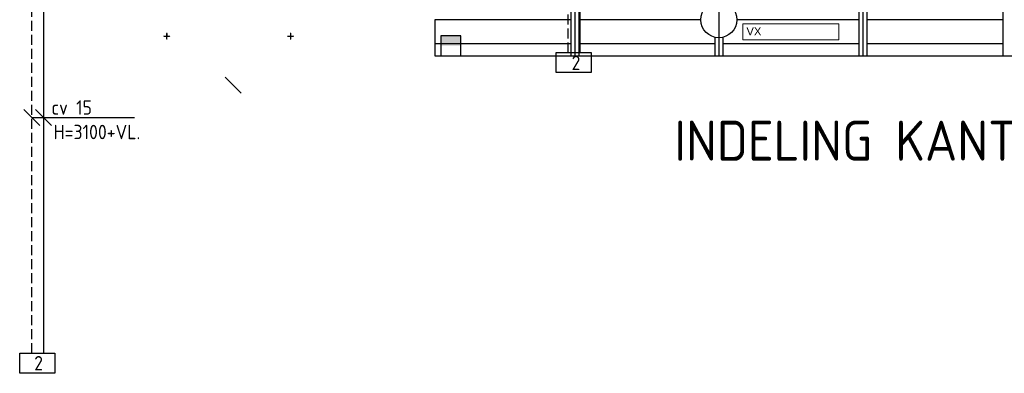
# Model space of a CAD drawing. Extents: x 7383 to 741080, y -570072 to -203000.
# Tile 15 of 43: x 461696 to 474007, y -287566 to -283153. Entities that reach past the tile are written whole.
import ezdxf

# ---------------------------------------------------------------- set-up
doc = ezdxf.new("R2010")
doc.units = 0
doc.header["$LTSCALE"] = 25
for name, pattern in [('2322107', [2000, 1000, 1000]), ('2322108', [7, 5, -2]), ('KOUDWATERTAP', [1.1, 0.5, -0.25, 0.1, -0.25])]:
    doc.linetypes.add(name, pattern=pattern)
doc.layers.get('0').update_dxf_attribs({"linetype": 'CONTINUOUS'})
for name, color, linetype in [('52-KOUD', 3, 'KOUDWATERTAP'), ('60', 7, 'CONTINUOUS'), ('60-CV', 3, 'CONTINUOUS'), ('7KADERHALMOS', 2, 'CONTINUOUS'), ('KP-bandraster', 5, 'CONTINUOUS'), ('KP-lucht centreline', 2, 'CONTINUOUS'), ('KP-Oppervlak', 3, 'CONTINUOUS'), ('KP-panelen', 1, 'CONTINUOUS'), ('SYM-W', 7, 'CONTINUOUS'), ('Thermostaat', 160, 'CONTINUOUS'), ('WL5501--_GKW-A', 4, 'CONTINUOUS'), ('WL561---_AANVOER', 10, 'CONTINUOUS'), ('WL561---_RETOUR', 10, 'CONTINUOUS'), ('WL5611--_CV-A', 3, 'CONTINUOUS')]:
    doc.layers.add(name, color=color, linetype=linetype)
doc.layers.add('KP-Verlichting', color=2, linetype='CONTINUOUS', lineweight=18)
doc.styles.add('arial', font='ARIAL.TTF')
doc.styles.add('BURO-018', font='ISO96.shx', dxfattribs={"height": 90})
doc.styles.add('ISO', font='ISO.SHX')

# ---------------------------------------------------------------- blocks, each defined once
blk = doc.blocks.new('SW30485012')
at = {"color": 0, "linetype": 'Continuous'}
for p, q in [((-2.5, 2.5), (-2.5, -2.5)), ((2.5, 2.5), (-2.5, 2.5)), ((2.5, -2.5), (2.5, 2.5)), ((-2.5, -2.5), (2.5, -2.5))]:
    blk.add_line(p, q, dxfattribs=at)
blk.add_solid([(-2.5, 0), (2.5, 0), (-2.5, -2.5), (2.5, -2.5)], dxfattribs=at)
at = {"color": 0, "linetype": 'Continuous', "style": 'BURO-018', "flags": 1}
blk.add_attdef('W_ID', (0, 0), '', height=1.8, dxfattribs=at)

msp = doc.modelspace()

# ---------------------------------------------------------------- linework, layer by layer
at = {"layer": 'KP-bandraster', "linetype": 'Continuous'}
for p, q in [((468587.6, -276102.6), (468587.6, -283602.6)), ((468687.6, -276102.6), (468687.6, -283602.6)), ((472187.6, -276102.6), (472187.6, -283602.6)), ((472287.6, -276102.6), (472287.6, -283602.6)), ((473987.6, -276102.6), (473987.6, -283602.6)), ((470387.6, -283372), (470387.6, -283602.6)), ((470487.6, -283372), (470487.6, -283602.6))]:
    msp.add_line(p, q, dxfattribs=at)
msp.add_circle((470437.6, -283152.6), 225, dxfattribs=at)
at = {"layer": 'KP-lucht centreline', "linetype": 'Continuous'}
for p, q in [((468637.6, -276102.6), (468637.6, -283602.6)), ((470437.6, -276102.6), (470437.6, -283602.6)), ((472237.6, -276102.6), (472237.6, -283602.6))]:
    msp.add_line(p, q, dxfattribs=at)
at = {"layer": 'KP-Oppervlak', "linetype": 'Continuous'}
for p, q in [((466887.8, -283152.6), (466887.6, -283602.6)), ((466887.6, -283602.6), (517687.6, -283602.6))]:
    msp.add_line(p, q, dxfattribs=at)
at = {"layer": 'KP-panelen', "linetype": 'Continuous'}
for p, q in [((468587.6, -283152.6), (466887.6, -283152.6)), ((470212.6, -283152.6), (468687.6, -283152.6)), ((472187.6, -283152.6), (470662.6, -283152.6)), ((473987.6, -283152.6), (472287.6, -283152.6)), ((468587.6, -283452.6), (466887.6, -283452.6)), ((470387.6, -283452.6), (468687.6, -283452.6)), ((472187.6, -283452.6), (470487.6, -283452.6)), ((473987.6, -283452.6), (472287.6, -283452.6))]:
    msp.add_line(p, q, dxfattribs=at)
at = {"layer": 'KP-Verlichting', "linetype": 'Continuous'}
for p, q in [((470737.6, -283202.6), (471937.6, -283202.6)), ((470737.6, -283202.6), (470737.6, -283402.6)), ((471937.6, -283202.6), (471937.6, -283402.6)), ((470737.6, -283402.6), (471937.6, -283402.6))]:
    msp.add_line(p, q, dxfattribs=at)
at = {"layer": 'SYM-W', "color": 7}
for p, q in [((464465.4, -284068), (464265.4, -283868)), ((461945.7, -284473.2), (461745.7, -284273.2)), ((462093.9, -284473.2), (461893.9, -284273.2))]:
    msp.add_line(p, q, dxfattribs=at)
at = {"layer": 'SYM-W', "color": 2, "linetype": 'Continuous'}
msp.add_lwpolyline([(468843, -283812.5), (468402.3, -283812.5), (468402.3, -283562.5), (468843, -283562.5)], close=True, dxfattribs=at)
at = {"layer": 'WL5501--_GKW-A', "color": 7}
msp.add_line((461848.5, -284373.2), (463129.5, -284373.2), dxfattribs=at)
at = {"layer": 'WL561---_AANVOER', "linetype": '2322107'}
for p, q in [((468705, -283562.5), (468705, -282793.3)), ((461998.5, -287316.4), (461998.5, -282928.3))]:
    msp.add_line(p, q, dxfattribs=at)
at = {"layer": 'WL561---_RETOUR', "linetype": '2322108'}
for p, q in [((468555, -283562.5), (468555, -282793.3)), ((461848.5, -287316.4), (461848.5, -282932.3))]:
    msp.add_line(p, q, dxfattribs=at)
at = {"layer": 'WL5611--_CV-A', "color": 2, "linetype": 'Continuous'}
msp.add_lwpolyline([(462136.5, -287566.4), (461695.8, -287566.4), (461695.8, -287316.4), (462136.5, -287316.4)], close=True, dxfattribs=at)

# ---------------------------------------------------------------- block references
at = {"layer": 'Thermostaat', "xscale": 50, "yscale": 50, "zscale": 50, "rotation": 180}
msp.add_blockref('SW30485012', (467086.4, -283477.6), dxfattribs=at)

# ---------------------------------------------------------------- texts
at = {"layer": '52-KOUD', "color": 7, "style": 'ISO'}
for p in [(463480, -283429.5), (465028.2, -283429.5)]:
    msp.add_text('+', height=180, dxfattribs=at).set_placement(p)
at = {"layer": '60', "color": 1, "linetype": 'Continuous', "style": 'ISO'}
msp.add_text('2', height=180, dxfattribs=at).set_placement((468596.3, -283782.2))
at = {"layer": '60-CV', "color": 7, "style": 'ISO'}
msp.add_text('H=3100+VL.', height=180, dxfattribs=at).set_placement((462118.7, -284644.3))
at = {"layer": '7KADERHALMOS', "style": 'ISO'}
msp.add_text('INDELING KANTOORUNITS, 2e VERDIEPING', height=500, dxfattribs=at).set_placement((469882.1, -284913.1))
at = {"layer": 'KP-Verlichting', "linetype": 'Continuous', "insert": (470876.3, -283297.6), "char_height": 100, "attachment_point": 5, "style": 'arial'}
msp.add_mtext('\\A1;VX', dxfattribs=at)
at = {"layer": 'WL5501--_GKW-A', "color": 7, "style": 'ISO'}
msp.add_text('cv 15', height=180, dxfattribs=at).set_placement((462092.3, -284338.5))
at = {"layer": 'WL5611--_CV-A', "color": 1, "linetype": 'Continuous', "style": 'ISO'}
msp.add_text('2', height=180, dxfattribs=at).set_placement((461876.9, -287531))

doc.saveas('drawing.dxf')
